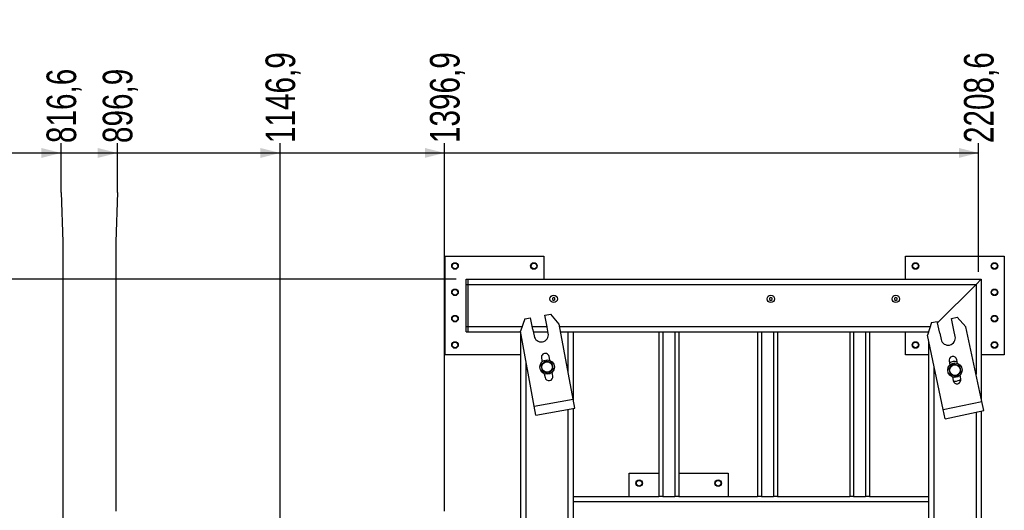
# Model space of a CAD drawing. Header units: millimetres. Extents: x 5 to 589, y 5 to 415.
# Tile 6 of 95: x 81 to 181, y 109 to 159. Entities that reach past the tile are written whole.
import ezdxf

# ---------------------------------------------------------------- set-up
doc = ezdxf.new("R2010")
doc.units = ezdxf.units.MM
doc.layers.add('COTES', color=1, linetype='Continuous')
doc.layers.add('TRAIT-FORT', color=4, linetype='Continuous', lineweight=25)
doc.styles.add('SLDTEXTSTYLE0', font='TXT', dxfattribs={"width": 0.75})
doc.dimstyles.new('SLDDIMSTYLE4', dxfattribs={"dimtxt": 3, "dimasz": 0.333333, "dimexe": 0, "dimexo": 0.0625, "dimgap": 0.75, "dimtad": 0, "dimtih": 1, "dimtoh": 1, "dimdec": 0, "dimlfac": 15, "dimrnd": 1e-09, "dimdsep": 46, "dimtxsty": 'SLDTEXTSTYLE0', "dimblk1": 'ORIGIN', "dimblk2": 'ORIGIN', "dimsah": 1, "dimcen": 0.09, "dimadec": 0, "dimazin": 2, "dimtfac": 1, "dimtdec": 0, "dimtofl": 0, "dimtmove": 0, "dimatfit": 3, "dimldrblk": 'ORIGIN', "dimfxl": 0, "dimfrac": 2, "dimtolj": 1, "dimtzin": 12, "dimarcsym": 0})
doc.dimstyles.new('SLDDIMSTYLE5', dxfattribs={"dimtxt": 3, "dimasz": 2, "dimexe": 0, "dimexo": 0.0625, "dimgap": 0.75, "dimtad": 0, "dimtih": 1, "dimtoh": 1, "dimdec": 1, "dimlfac": 15, "dimrnd": 1e-09, "dimzin": 12, "dimdsep": 46, "dimtxsty": 'SLDTEXTSTYLE0', "dimsah": 1, "dimcen": 0.09, "dimadec": 0, "dimazin": 3, "dimtfac": 1, "dimtdec": 1, "dimtofl": 0, "dimtmove": 0, "dimatfit": 3, "dimfxl": 0, "dimfrac": 2, "dimtolj": 1, "dimtzin": 12, "dimarcsym": 0})

# ---------------------------------------------------------------- blocks, each defined once
blk = doc.blocks.new('_Origin')
at = {"color": 0, "linetype": 'ByBlock', "lineweight": -2}
blk.add_line((0, 0), (-1, 0), dxfattribs=at)
blk.add_circle((0, 0), 0.5, dxfattribs=at)
blk = doc.blocks.new('_D_32')
at = {"layer": 'COTES', "color": 1}
blk.add_line((125.179, 132.73), (22.995, 132.73), dxfattribs=at)
blk.add_blockref('_Origin', (23.995, 132.73), dxfattribs=at)
at = {"layer": 'COTES', "color": 1, "insert": (20.778, 134.216), "char_height": 3, "attachment_point": 1, "style": 'SLDTEXTSTYLE0'}
blk.add_mtext('0', dxfattribs=at)
blk = doc.blocks.new('_D_33')
at = {"layer": 'COTES', "color": 1}
for p, q in [((23.995, 132.73), (23.995, 117.214)), ((29.872, 117.214), (22.995, 117.214))]:
    blk.add_line(p, q, dxfattribs=at)
blk.add_solid([(23.995, 117.214), (24.495, 119.214), (23.495, 119.214)], dxfattribs=at)
at = {"layer": 'COTES', "color": 1, "insert": (13.02, 118.7), "char_height": 3, "attachment_point": 1, "style": 'SLDTEXTSTYLE0'}
blk.add_mtext('232,7', dxfattribs=at)
blk = doc.blocks.new('_D_34')
at = {"layer": 'COTES', "color": 1}
for p, q in [((23.995, 117.214), (23.995, 108.22)), ((89.663, 108.22), (22.995, 108.22))]:
    blk.add_line(p, q, dxfattribs=at)
blk.add_solid([(23.995, 108.22), (24.495, 110.22), (23.495, 110.22)], dxfattribs=at)
at = {"layer": 'COTES', "color": 1, "insert": (13.02, 109.706), "char_height": 3, "attachment_point": 1, "style": 'SLDTEXTSTYLE0'}
blk.add_mtext('367,7', dxfattribs=at)
blk = doc.blocks.new('_D_35')
at = {"layer": 'COTES', "color": 1}
for p, q in [((23.995, 108.22), (23.995, 100.547)), ((37.938, 100.547), (22.995, 100.547))]:
    blk.add_line(p, q, dxfattribs=at)
blk.add_solid([(23.995, 100.547), (24.495, 102.547), (23.495, 102.547)], dxfattribs=at)
at = {"layer": 'COTES', "color": 1, "insert": (13.02, 102.033), "char_height": 3, "attachment_point": 1, "style": 'SLDTEXTSTYLE0'}
blk.add_mtext('482,7', dxfattribs=at)
blk = doc.blocks.new('_D_36')
at = {"layer": 'COTES', "color": 1}
for p, q in [((23.995, 100.547), (23.995, 91.553)), ((97.73, 91.553), (22.995, 91.553))]:
    blk.add_line(p, q, dxfattribs=at)
blk.add_solid([(23.995, 91.553), (24.495, 93.553), (23.495, 93.553)], dxfattribs=at)
at = {"layer": 'COTES', "color": 1, "insert": (13.02, 93.039), "char_height": 3, "attachment_point": 1, "style": 'SLDTEXTSTYLE0'}
blk.add_mtext('617,7', dxfattribs=at)
blk = doc.blocks.new('_D_37')
at = {"layer": 'COTES', "color": 1}
for p, q in [((23.995, 91.553), (23.995, 83.881)), ((29.872, 83.881), (22.995, 83.881))]:
    blk.add_line(p, q, dxfattribs=at)
blk.add_solid([(23.995, 83.881), (24.495, 85.881), (23.495, 85.881)], dxfattribs=at)
at = {"layer": 'COTES', "color": 1, "insert": (13.02, 85.367), "char_height": 3, "attachment_point": 1, "style": 'SLDTEXTSTYLE0'}
blk.add_mtext('732,7', dxfattribs=at)
blk = doc.blocks.new('_D_38')
at = {"layer": 'COTES', "color": 1}
for p, q in [((23.995, 83.881), (23.995, 74.887)), ((89.663, 74.887), (22.995, 74.887))]:
    blk.add_line(p, q, dxfattribs=at)
blk.add_solid([(23.995, 74.887), (24.495, 76.887), (23.495, 76.887)], dxfattribs=at)
at = {"layer": 'COTES', "color": 1, "insert": (13.02, 76.373), "char_height": 3, "attachment_point": 1, "style": 'SLDTEXTSTYLE0'}
blk.add_mtext('867,7', dxfattribs=at)
blk = doc.blocks.new('_D_39')
at = {"layer": 'COTES', "color": 1}
for p, q in [((23.995, 74.887), (23.995, 64.617)), ((29.872, 64.617), (22.995, 64.617))]:
    blk.add_line(p, q, dxfattribs=at)
blk.add_solid([(23.995, 64.617), (24.495, 66.617), (23.495, 66.617)], dxfattribs=at)
at = {"layer": 'COTES', "color": 1, "insert": (10.803, 66.103), "char_height": 3, "attachment_point": 1, "style": 'SLDTEXTSTYLE0'}
blk.add_mtext('1021,7', dxfattribs=at)
blk = doc.blocks.new('_D_40')
at = {"layer": 'COTES', "color": 1}
for p, q in [((23.995, 64.617), (23.995, 47.95)), ((37.938, 47.95), (22.995, 47.95))]:
    blk.add_line(p, q, dxfattribs=at)
blk.add_solid([(23.995, 47.95), (24.495, 49.95), (23.495, 49.95)], dxfattribs=at)
at = {"layer": 'COTES', "color": 1, "insert": (10.803, 49.436), "char_height": 3, "attachment_point": 1, "style": 'SLDTEXTSTYLE0'}
blk.add_mtext('1271,7', dxfattribs=at)
blk = doc.blocks.new('_D_41')
at = {"layer": 'COTES', "color": 1}
for p, q in [((23.995, 47.95), (23.995, 31.283)), ((29.872, 31.283), (22.995, 31.283))]:
    blk.add_line(p, q, dxfattribs=at)
blk.add_solid([(23.995, 31.283), (24.495, 33.283), (23.495, 33.283)], dxfattribs=at)
at = {"layer": 'COTES', "color": 1, "insert": (10.803, 32.769), "char_height": 3, "attachment_point": 1, "style": 'SLDTEXTSTYLE0'}
blk.add_mtext('1521,7', dxfattribs=at)
blk = doc.blocks.new('_D_42')
at = {"layer": 'COTES', "color": 1}
for p, q in [((23.995, 31.283), (23.995, 24.73)), ((84.046, 24.73), (22.995, 24.73))]:
    blk.add_line(p, q, dxfattribs=at)
blk.add_solid([(23.995, 24.73), (24.495, 26.73), (23.495, 26.73)], dxfattribs=at)
at = {"layer": 'COTES', "color": 1, "insert": (14.128, 26.216), "char_height": 3, "attachment_point": 1, "style": 'SLDTEXTSTYLE0'}
blk.add_mtext('1620', dxfattribs=at)
blk = doc.blocks.new('_D_46')
at = {"layer": 'COTES', "color": 1}
for p, q in [((85.138, 141.513), (85.138, 146.513)), ((64.205, 145.513), (85.138, 145.513)), ((85.138, 141.513), (85.312, 136.513)), ((85.312, 136.513), (85.312, 63.13))]:
    blk.add_line(p, q, dxfattribs=at)
blk.add_solid([(85.138, 145.513), (83.138, 146.013), (83.138, 145.013)], dxfattribs=at)
at = {"layer": 'COTES', "color": 1, "insert": (83.653, 146.513), "char_height": 3, "attachment_point": 1, "rotation": 90, "style": 'SLDTEXTSTYLE0'}
blk.add_mtext('816,6', dxfattribs=at)
blk = doc.blocks.new('_D_47')
at = {"layer": 'COTES', "color": 1}
for p, q in [((90.837, 141.513), (90.837, 146.513)), ((85.138, 145.513), (90.837, 145.513)), ((90.837, 141.513), (90.663, 136.513)), ((90.663, 136.513), (90.663, 109.22))]:
    blk.add_line(p, q, dxfattribs=at)
blk.add_solid([(90.837, 145.513), (88.837, 146.013), (88.837, 145.013)], dxfattribs=at)
at = {"layer": 'COTES', "color": 1, "insert": (89.351, 146.513), "char_height": 3, "attachment_point": 1, "rotation": 90, "style": 'SLDTEXTSTYLE0'}
blk.add_mtext('896,9', dxfattribs=at)
blk = doc.blocks.new('_D_48')
at = {"layer": 'COTES', "color": 1}
for p, q in [((107.33, 101.153), (107.33, 146.513)), ((90.837, 145.513), (107.33, 145.513))]:
    blk.add_line(p, q, dxfattribs=at)
blk.add_solid([(107.33, 145.513), (105.33, 146.013), (105.33, 145.013)], dxfattribs=at)
at = {"layer": 'COTES', "color": 1, "insert": (105.844, 146.513), "char_height": 3, "attachment_point": 1, "rotation": 90, "style": 'SLDTEXTSTYLE0'}
blk.add_mtext('1146,9', dxfattribs=at)
blk = doc.blocks.new('_D_49')
at = {"layer": 'COTES', "color": 1}
for p, q in [((123.997, 109.22), (123.997, 146.513)), ((107.33, 145.513), (123.997, 145.513))]:
    blk.add_line(p, q, dxfattribs=at)
blk.add_solid([(123.997, 145.513), (121.997, 146.013), (121.997, 145.013)], dxfattribs=at)
at = {"layer": 'COTES', "color": 1, "insert": (122.511, 146.513), "char_height": 3, "attachment_point": 1, "rotation": 90, "style": 'SLDTEXTSTYLE0'}
blk.add_mtext('1396,9', dxfattribs=at)
blk = doc.blocks.new('_D_50')
at = {"layer": 'COTES', "color": 1}
for p, q in [((178.112, 133.463), (178.112, 146.513)), ((123.997, 145.513), (178.112, 145.513))]:
    blk.add_line(p, q, dxfattribs=at)
blk.add_solid([(178.112, 145.513), (176.112, 146.013), (176.112, 145.013)], dxfattribs=at)
at = {"layer": 'COTES', "color": 1, "insert": (176.627, 146.513), "char_height": 3, "attachment_point": 1, "rotation": 90, "style": 'SLDTEXTSTYLE0'}
blk.add_mtext('2208,6', dxfattribs=at)

msp = doc.modelspace()

# ---------------------------------------------------------------- linework, layer by layer
at = {"layer": 'TRAIT-FORT', "color": 4, "linetype": 'Continuous', "lineweight": 25}
for p, q in [((124.0458, 125.0633), (124.0458, 135.0633)), ((124.0458, 135.0633), (134.0458, 135.0633)), ((134.0458, 135.0633), (134.0458, 132.73)), ((170.7125, 132.73), (170.7125, 135.0633)), ((170.7125, 135.0633), (180.7125, 135.0633)), ((180.7125, 135.0633), (180.7125, 125.0633)), ((126.1791, 132.1967), (126.1791, 132.73)), ((126.1791, 132.73), (126.3791, 132.73)), ((126.3791, 132.1967), (126.3791, 132.73)), ((126.3791, 132.73), (178.3791, 132.73)), ((177.8458, 132.1967), (178.3791, 132.73)), ((178.3791, 132.73), (177.8458, 132.1967)), ((178.3791, 132.73), (178.3791, 120.5784)), ((126.1791, 132.1967), (126.3791, 132.1967)), ((126.1791, 127.93), (126.1791, 132.1967)), ((126.3791, 132.1967), (177.8458, 132.1967)), ((126.3791, 127.93), (126.3791, 132.1967)), ((173.9483, 128.2992), (177.8458, 132.1967)), ((177.8458, 132.1967), (177.8458, 123.0942)), ((135.0458, 130.884), (134.9125, 130.807)), ((134.9125, 130.807), (134.9125, 130.653)), ((135.1791, 130.807), (135.0458, 130.884)), ((135.1791, 130.653), (135.1791, 130.807)), ((157.0458, 130.884), (156.9125, 130.807)), ((156.9125, 130.807), (156.9125, 130.653)), ((157.1791, 130.807), (157.0458, 130.884)), ((157.1791, 130.653), (157.1791, 130.807)), ((169.7125, 130.884), (169.5791, 130.807)), ((169.5791, 130.807), (169.5791, 130.653)), ((169.8458, 130.807), (169.7125, 130.884)), ((169.8458, 130.653), (169.8458, 130.807)), ((134.9125, 130.653), (135.0458, 130.576)), ((135.0458, 130.576), (135.1791, 130.653)), ((156.9125, 130.653), (157.0458, 130.576)), ((157.0458, 130.576), (157.1791, 130.653)), ((169.5791, 130.653), (169.7125, 130.576)), ((169.7125, 130.576), (169.8458, 130.653)), ((132.1234, 128.7023), (132.7134, 128.8113)), ((132.9314, 127.6313), (132.7134, 128.8113)), ((134.1557, 129.0777), (134.7457, 129.1867)), ((134.3737, 127.8977), (134.1557, 129.0777)), ((135.611, 128.1723), (134.7457, 129.1867)), ((175.3515, 128.7525), (175.9384, 128.877)), ((175.6003, 127.5786), (175.3515, 128.7525)), ((176.8301, 127.8856), (175.9384, 128.877)), ((126.1791, 127.93), (126.3791, 127.93)), ((126.1791, 127.3967), (126.1791, 127.93)), ((126.3791, 127.3967), (126.3791, 127.93)), ((126.3791, 127.93), (131.8494, 127.93)), ((132.1234, 128.7023), (131.6776, 127.4457)), ((132.8762, 127.93), (134.3677, 127.93)), ((134.4944, 127.2421), (134.3774, 127.8759)), ((137.0119, 120.5887), (135.611, 128.1723)), ((135.6558, 127.93), (173.2015, 127.93)), ((173.3297, 128.3239), (172.917, 127.0561)), ((173.3297, 128.3239), (173.9167, 128.4484)), ((174.1655, 127.2744), (173.9167, 128.4484)), ((178.4294, 120.3413), (176.8301, 127.8856)), ((126.1791, 127.3967), (126.3791, 127.3967)), ((126.3791, 127.3967), (131.6866, 127.3967)), ((133.0785, 119.8621), (131.6776, 127.4457)), ((131.7125, 62.3967), (131.7125, 127.2569)), ((132.9357, 127.6096), (133.0528, 126.9758)), ((132.9751, 127.3967), (134.4659, 127.3967)), ((135.7543, 127.3967), (136.5125, 127.3967)), ((136.5125, 127.3967), (137.0458, 127.3967)), ((136.5125, 123.2924), (136.5125, 127.3967)), ((137.0458, 120.4052), (137.0458, 127.3967)), ((137.0458, 127.3967), (145.7125, 127.3967)), ((145.7125, 127.3967), (145.7125, 110.73)), ((145.7125, 127.3967), (146.1125, 127.3967)), ((146.1125, 127.3967), (146.1125, 110.73)), ((146.1125, 127.3967), (147.3125, 127.3967)), ((147.3125, 127.3967), (147.3125, 110.73)), ((147.3125, 127.3967), (147.7125, 127.3967)), ((147.7125, 127.3967), (155.7125, 127.3967)), ((147.7125, 127.3967), (147.7125, 110.73)), ((155.7125, 127.3967), (155.7125, 110.73)), ((155.7125, 127.3967), (156.1125, 127.3967)), ((156.1125, 127.3967), (156.1125, 110.73)), ((156.1125, 127.3967), (157.3125, 127.3967)), ((157.3125, 127.3967), (157.3125, 110.73)), ((157.3125, 127.3967), (157.7125, 127.3967)), ((157.7125, 127.3967), (165.0458, 127.3967)), ((157.7125, 127.3967), (157.7125, 110.73)), ((165.0458, 127.3967), (165.0458, 110.73)), ((165.0458, 127.3967), (165.4458, 127.3967)), ((165.4458, 127.3967), (165.4458, 110.73)), ((165.4458, 127.3967), (166.6458, 127.3967)), ((166.6458, 127.3967), (166.6458, 110.73)), ((166.6458, 127.3967), (167.0458, 127.3967)), ((167.0458, 127.3967), (173.0279, 127.3967)), ((167.0458, 127.3967), (167.0458, 110.73)), ((170.7125, 125.0633), (170.7125, 127.3967)), ((174.5164, 119.5118), (172.917, 127.0561)), ((174.1705, 127.2529), (174.3041, 126.6223)), ((175.7383, 126.9264), (175.6046, 127.5569)), ((173.0458, 126.4486), (173.0458, 110.73)), ((131.7125, 125.0633), (124.0458, 125.0633)), ((133.8041, 124.7417), (133.8741, 124.3628)), ((134.6608, 124.5081), (134.5908, 124.8871)), ((173.0458, 125.0633), (170.7125, 125.0633)), ((180.7125, 125.0633), (178.3791, 125.0633)), ((132.2458, 62.93), (132.2458, 124.3697)), ((173.5791, 123.9328), (173.5791, 67.1967)), ((175.1138, 124.4088), (175.1937, 124.0318)), ((175.9763, 124.1977), (175.8964, 124.5747)), ((134.0974, 123.154), (134.1674, 122.775)), ((134.9541, 122.9203), (134.8841, 123.2993)), ((175.4486, 122.8293), (175.5286, 122.4523)), ((176.3112, 122.6182), (176.2312, 122.9952)), ((133.0785, 119.8621), (137.0119, 120.5887)), ((133.248, 118.9443), (133.0785, 119.8621)), ((137.1815, 119.6709), (137.0119, 120.5887)), ((174.5164, 119.5118), (178.4294, 120.3413)), ((178.623, 119.4283), (178.4294, 120.3413)), ((133.248, 118.9443), (137.1815, 119.6709)), ((136.5125, 67.1967), (136.5125, 119.5473)), ((137.0458, 110.73), (137.0458, 119.6458)), ((174.7099, 118.5987), (174.5164, 119.5118)), ((174.7099, 118.5987), (178.623, 119.4283)), ((177.8458, 119.2635), (177.8458, 62.93)), ((178.3791, 119.3766), (178.3791, 62.3967)), ((142.7125, 110.73), (142.7125, 113.0633)), ((142.7125, 113.0633), (145.7125, 113.0633)), ((147.7125, 113.0633), (152.7125, 113.0633)), ((152.7125, 113.0633), (152.7125, 110.73)), ((137.0458, 110.73), (145.7125, 110.73)), ((137.0458, 110.1967), (137.0458, 110.73)), ((137.0458, 110.1967), (173.0458, 110.1967)), ((137.0458, 105.93), (137.0458, 110.1967)), ((146.1125, 110.73), (145.7125, 110.73)), ((146.1125, 110.73), (147.3125, 110.73)), ((147.7125, 110.73), (147.3125, 110.73)), ((147.7125, 110.73), (155.7125, 110.73)), ((156.1125, 110.73), (155.7125, 110.73)), ((156.1125, 110.73), (157.3125, 110.73)), ((157.7125, 110.73), (157.3125, 110.73)), ((157.7125, 110.73), (165.0458, 110.73)), ((165.4458, 110.73), (165.0458, 110.73)), ((165.4458, 110.73), (166.6458, 110.73)), ((167.0458, 110.73), (166.6458, 110.73)), ((167.0458, 110.73), (173.0458, 110.73)), ((173.0458, 110.73), (173.0458, 110.1967)), ((173.0458, 110.1967), (173.0458, 105.93))]:
    msp.add_line(p, q, dxfattribs=at)
at = {"layer": 'TRAIT-FORT', "color": 4, "linetype": 'Continuous', "lineweight": 25, "flags": 128}
msp.add_lwpolyline([(175.5466, 122.4105), (175.5598, 122.4084), (175.7125, 122.3967)], dxfattribs=at)
msp.add_lwpolyline([(175.5466, 122.4105), (175.5598, 122.4084), (175.7125, 122.3967)], dxfattribs=at)
at = {"layer": 'TRAIT-FORT', "color": 4, "linetype": 'Continuous', "lineweight": 25}
for centre, radius in [((125.0458, 134.0633), 0.3333), ((125.0458, 134.0633), 0.2867), ((133.0458, 134.0633), 0.3333), ((133.0458, 134.0633), 0.2867), ((171.7125, 134.0633), 0.3333), ((171.7125, 134.0633), 0.2867), ((179.7125, 134.0633), 0.3333), ((179.7125, 134.0633), 0.2867), ((125.0458, 131.3967), 0.3333), ((179.7125, 131.3967), 0.3333), ((125.0458, 131.3967), 0.2867), ((135.0458, 130.73), 0.3767), ((157.0458, 130.73), 0.3767), ((169.7125, 130.73), 0.3767), ((179.7125, 131.3967), 0.2867), ((125.0458, 128.73), 0.3333), ((125.0458, 128.73), 0.2867), ((179.7125, 128.73), 0.3333), ((179.7125, 128.73), 0.2867), ((125.0458, 126.0633), 0.3333), ((125.0458, 126.0633), 0.2867), ((171.7125, 126.0633), 0.3333), ((171.7125, 126.0633), 0.2867), ((179.7125, 126.0633), 0.3333), ((179.7125, 126.0633), 0.2867), ((134.3791, 123.831), 0.7333), ((134.3791, 123.831), 0.5383), ((175.7125, 123.5135), 0.7333), ((175.7125, 123.5135), 0.5383), ((143.7125, 112.0633), 0.3333), ((143.7125, 112.0633), 0.2867), ((151.7125, 112.0633), 0.3333), ((151.7125, 112.0633), 0.2867)]:
    msp.add_circle(centre, radius, dxfattribs=at)
for centre, radius, start, end in [((133.6525, 127.7645), 0.7333, 8.738312, 10.46591), ((133.6525, 127.7645), 0.7333, 190.46591, 192.193508), ((133.7736, 127.1089), 0.733, 190.46591, 10.46591), ((174.8829, 127.4265), 0.7333, 191.969111, 193.696709), ((175.0212, 126.7744), 0.733, 191.969111, 11.969111), ((174.8829, 127.4265), 0.7333, 10.241513, 11.969111), ((134.1975, 124.8144), 0.4, 10.46591, 190.46591), ((175.5051, 124.4918), 0.4, 11.969111, 191.969111), ((175.7125, 123.3967), 1, 76.867365, 124.041207), ((134.5608, 122.8477), 0.4, 190.46591, 10.46591), ((175.9199, 122.5352), 0.4, 191.969111, 11.969111), ((175.7125, 123.3967), 1, 270, 307.047419)]:
    msp.add_arc(centre, radius, start, end, dxfattribs=at)
for points, knots in [([(133.7564, 124.0319), (133.7985, 124.07), (133.8837, 124.147), (134.0099, 124.2611), (134.1305, 124.3702), (134.2044, 124.437), (134.2417, 124.4708)], [0, 0, 0, 0, 0.2646049, 0.5349477, 0.7653431, 1, 1, 1, 1]), ([(133.7564, 124.0319), (133.7683, 123.9764), (133.7924, 123.8641), (133.8282, 123.6978), (133.8623, 123.5388), (133.8832, 123.4414), (133.8938, 123.3922)], [0, 0, 0, 0, 0.2646049, 0.5349477, 0.7653431, 1, 1, 1, 1]), ([(134.2417, 124.4708), (134.321, 124.4452), (134.452, 124.403), (134.6421, 124.3417), (134.7699, 124.3004), (134.8435, 124.2767), (134.8645, 124.2699)], [0, 0, 0, 0, 0.3855495, 0.6376419, 0.8965462, 1, 1, 1, 1]), ([(135.0019, 123.6302), (134.9899, 123.6857), (134.9658, 123.798), (134.9301, 123.9643), (134.896, 124.1233), (134.875, 124.2207), (134.8645, 124.2699)], [0, 0, 0, 0, 0.2646049, 0.5349477, 0.7653431, 1, 1, 1, 1]), ([(175.0847, 123.698), (175.1258, 123.7371), (175.2089, 123.8164), (175.332, 123.9337), (175.4498, 124.0459), (175.5219, 124.1147), (175.5583, 124.1494)], [0, 0, 0, 0, 0.2646049, 0.5349477, 0.7653431, 1, 1, 1, 1]), ([(175.5583, 124.1494), (175.6382, 124.1259), (175.7703, 124.0871), (175.9619, 124.0308), (176.0908, 123.9929), (176.165, 123.9712), (176.1861, 123.9649)], [0, 0, 0, 0, 0.3855495, 0.6376419, 0.8965462, 1, 1, 1, 1]), ([(176.3403, 123.329), (176.3269, 123.3842), (176.2998, 123.4958), (176.2598, 123.6611), (176.2215, 123.8192), (176.198, 123.9161), (176.1861, 123.9649)], [0, 0, 0, 0, 0.2646049, 0.5349477, 0.7653431, 1, 1, 1, 1]), ([(133.8938, 123.3922), (133.973, 123.3666), (134.1041, 123.3243), (134.2941, 123.263), (134.422, 123.2218), (134.4956, 123.1981), (134.5165, 123.1913)], [0, 0, 0, 0, 0.3855495, 0.6376419, 0.8965462, 1, 1, 1, 1]), ([(135.0019, 123.6302), (134.9598, 123.5921), (134.8746, 123.5151), (134.7484, 123.401), (134.6278, 123.2919), (134.5539, 123.225), (134.5165, 123.1913)], [0, 0, 0, 0, 0.2646049, 0.5349477, 0.7653431, 1, 1, 1, 1]), ([(175.0847, 123.698), (175.0981, 123.6428), (175.1251, 123.5312), (175.1652, 123.3659), (175.2035, 123.2078), (175.227, 123.1109), (175.2388, 123.062)], [0, 0, 0, 0, 0.2646049, 0.5349477, 0.7653431, 1, 1, 1, 1]), ([(175.2388, 123.062), (175.3187, 123.0386), (175.4508, 122.9998), (175.6424, 122.9435), (175.7713, 122.9056), (175.8454, 122.8838), (175.8666, 122.8776)], [0, 0, 0, 0, 0.3855495, 0.6376419, 0.8965462, 1, 1, 1, 1]), ([(176.3403, 123.329), (176.2992, 123.2898), (176.216, 123.2106), (176.0929, 123.0933), (175.9752, 122.9811), (175.903, 122.9123), (175.8666, 122.8776)], [0, 0, 0, 0, 0.2646049, 0.5349477, 0.7653431, 1, 1, 1, 1])]:
    msp.add_open_spline(points, degree=3, knots=knots, dxfattribs=at)

# ---------------------------------------------------------------- dimensions: what is measured, and where the dimension line sits
at = {"layer": 'COTES', "color": 1}
for feature_location, offset, dtype, origin, dimstyle, picture, middle in [((107.3301, 100.1533), (0, 46.3593), 1, (30.8718, 64.6167), 'SLDDIMSTYLE5', '_D_48', (107.3301, 152.6085)), ((123.9967, 108.22), (0, 38.2926), 1, (30.8718, 64.6167), 'SLDDIMSTYLE5', '_D_49', (123.9967, 152.6085)), ((178.1125, 132.4633), (0, 14.0493), 1, (30.8718, 64.6167), 'SLDDIMSTYLE5', '_D_50', (178.1125, 152.6085)), ((85.3125, 62.13), (-0.174, 84.3826), 1, (30.8718, 64.6167), 'SLDDIMSTYLE5', '_D_46', (85.1385, 151.5001)), ((90.6634, 108.22), (0.174, 38.2926), 1, (30.8718, 64.6167), 'SLDDIMSTYLE5', '_D_47', (90.8374, 151.5001)), ((126.1791405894, 132.7300033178), (-103.1842031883, 0), 0, (126.1791405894, 132.7300033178), 'SLDDIMSTYLE4', '_D_32', (21.886604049, 132.7300033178)), ((30.8718, 64.6167), (-7.8769, 0), 0, (126.1791, 132.73), 'SLDDIMSTYLE5', '_D_39', (16.8991, 64.6167)), ((38.9385, 47.95), (-15.9435, 0), 0, (126.1791, 132.73), 'SLDDIMSTYLE5', '_D_40', (16.8991, 47.95)), ((30.8718, 31.2833), (-7.8769, 0), 0, (126.1791, 132.73), 'SLDDIMSTYLE5', '_D_41', (16.8991, 31.2833)), ((30.8718, 117.214), (-7.8769, 0), 0, (126.1791, 132.73), 'SLDDIMSTYLE5', '_D_33', (18.0074, 117.214)), ((90.6634005, 108.2200031), (-67.6684631, 0), 0, (126.1791406, 132.7300033), 'SLDDIMSTYLE5', '_D_34', (18.0074373, 108.2200031)), ((38.9385, 100.5473), (-15.9435, 0), 0, (126.1791, 132.73), 'SLDDIMSTYLE5', '_D_35', (18.0074, 100.5473)), ((98.7301, 91.5533), (-75.7351, 0), 0, (126.1791, 132.73), 'SLDDIMSTYLE5', '_D_36', (18.0074, 91.5533)), ((30.8718, 83.8806), (-7.8769, 0), 0, (126.1791, 132.73), 'SLDDIMSTYLE5', '_D_37', (18.0074, 83.8806)), ((90.6634005, 74.8866697), (-67.6684631, 0), 0, (126.1791406, 132.7300033), 'SLDDIMSTYLE5', '_D_38', (18.0074373, 74.8866697)), ((85.0458, 24.73), (-62.0509, 0), 0, (126.1791, 132.73), 'SLDDIMSTYLE5', '_D_42', (18.5616, 24.73))]:
    dim = msp.add_ordinate_dim(feature_location=feature_location, offset=offset, dtype=dtype, origin=origin, dimstyle=dimstyle, dxfattribs=at)
    dim.commit()
    dim.dimension.update_dxf_attribs({"geometry": picture, "text_midpoint": middle})

doc.saveas('drawing.dxf')
